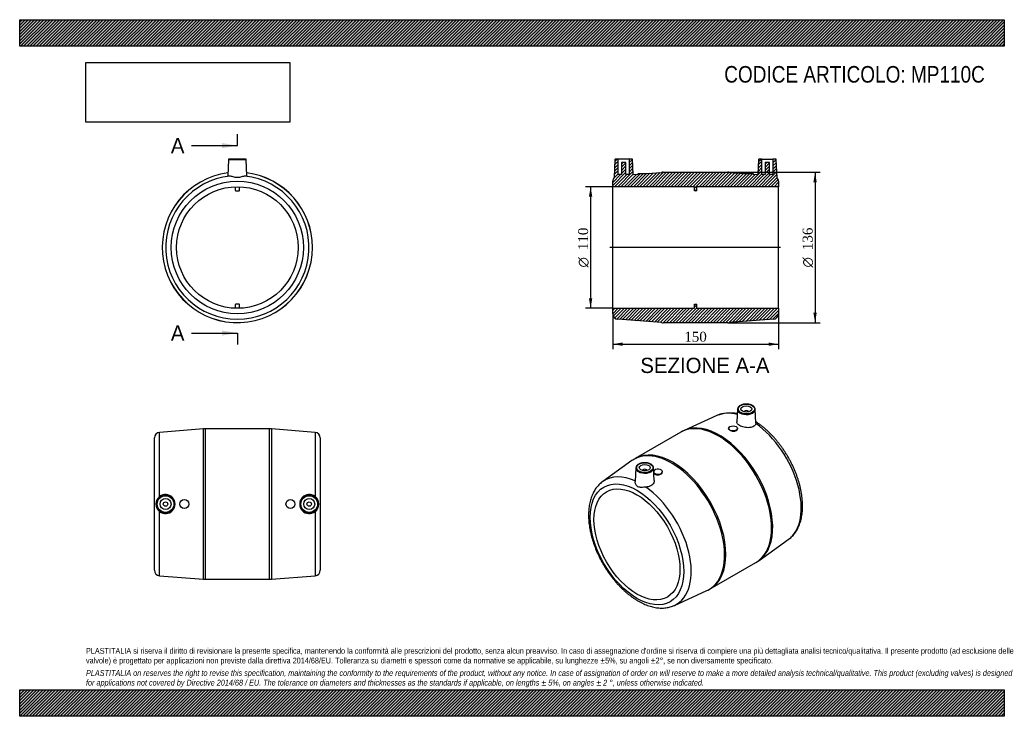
# Model space of a CAD drawing. Header units: millimetres. Extents: x 0 to 891, y 0 to 630.
import ezdxf
from ezdxf.enums import TextEntityAlignment as Align
from ezdxf.lldxf.tags import DXFTag

# ---------------------------------------------------------------- set-up
doc = ezdxf.new("R2010")
doc.units = ezdxf.units.MM
doc.header["$LTSCALE"] = 3
for name, color, linetype in [('Default', 7, 'Continuous'), ('DV4_Default', 7, 'Continuous'), ('MP110C', 7, 'Continuous')]:
    doc.layers.add(name, color=color, linetype=linetype)
doc.styles.add('SEACAD_Solid_Edge_ANSI', font='seans.ttf')
doc.styles.add('SEACAD_Solid_Edge_ANSI1_Symbols', font='semeca1.ttf')
doc.styles.add('SEACAD_Times_New_Roman', font='times.ttf')
tags = doc.linetypes.add('CENTER2', pattern=[28.575, 19.05, -3.175, 3.175, -3.175]).pattern_tags.tags
tags[10:11] = [DXFTag(74, 4), DXFTag(75, 0), DXFTag(340, '0'), DXFTag(46, 0.0), DXFTag(50, 0.0), DXFTag(44, 0.0), DXFTag(45, 0.0)]
tags[8:9] = [DXFTag(74, 4), DXFTag(75, 0), DXFTag(340, '0'), DXFTag(46, 0.0), DXFTag(50, 0.0), DXFTag(44, 0.0), DXFTag(45, 0.0)]
tags[6:7] = [DXFTag(74, 4), DXFTag(75, 0), DXFTag(340, '0'), DXFTag(46, 0.0), DXFTag(50, 0.0), DXFTag(44, 0.0), DXFTag(45, 0.0)]
tags[4:5] = [DXFTag(74, 4), DXFTag(75, 0), DXFTag(340, '0'), DXFTag(46, 0.0), DXFTag(50, 0.0), DXFTag(44, 0.0), DXFTag(45, 0.0)]
doc.dimstyles.new('ANSImm', dxfattribs={"dimtxt": 9, "dimasz": 9, "dimexe": 4.5, "dimexo": 0, "dimgap": 2.25, "dimtad": 1, "dimdsep": 46, "dimtxsty": 'SEACAD_Times_New_Roman', "dimblk1": '_SE_FILLED', "dimblk2": '_SE_FILLED', "dimsah": 1, "dimcen": 4.5, "dimazin": 0, "dimtfac": 0.85, "dimtdec": 3, "dimtofl": 0, "dimtmove": 0, "dimatfit": 3, "dimfxl": 1, "dimarcsym": 0})
picture_1 = doc.add_image_def('image1.jpg', size_in_pixel=(4302, 1260))

# ---------------------------------------------------------------- blocks, each defined once
blk = doc.blocks.new('SE')
at = {"layer": 'MP110C', "color": 7, "linetype": 'Continuous'}
for p, q in [((188.95, 503.5), (188.31, 488.68)), ((188.95, 503.5), (205, 503.5)), ((204.5, 503.98), (189.45, 503.98)), ((205.64, 488.68), (205, 503.5)), ((194.98, 478.94), (194.98, 475.74)), ((195.48, 475.24), (198.48, 475.24)), ((198.98, 475.74), (198.98, 478.94)), ((194.98, 372.21), (194.98, 369.01)), ((198.48, 372.71), (195.48, 372.71)), ((198.98, 369.01), (198.98, 372.21))]:
    blk.add_line(p, q, dxfattribs=at)
for radius in [59.87, 55]:
    blk.add_circle((196.98, 423.98), radius, dxfattribs=at)
for centre, radius, start, end in [((189.45, 503.48), 0.5, 90, 177.5), ((204.5, 503.48), 0.5, 2.5, 90), ((196.98, 423.98), 68, 97.22108, 0), ((196.98, 423.98), 67.94, 97.22978, 0), ((196.98, 423.98), 68, 0, 82.77892), ((196.98, 423.98), 67.94, 0, 82.77022), ((196.98, 423.98), 64.86, 96.01928, 83.98072), ((195.48, 475.74), 0.5, 180, 270), ((198.48, 475.74), 0.5, 270, 0), ((195.48, 372.21), 0.5, 90, 180), ((198.48, 372.21), 0.5, 0, 90)]:
    blk.add_arc(centre, radius, start, end, dxfattribs=at)
for points, knots in [([(190.17, 488.48), (189.17, 488.47), (188.53, 488.51), (188.32, 488.63), (188.31, 488.65), (188.31, 488.68)], [0, 0, 0, 0, 0.125, 0.125, 0.1495369, 0.1495369, 0.1495369, 0.1495369]), ([(203.78, 488.48), (202.94, 488.48), (201.9, 488.18), (199.6, 487.53), (198.31, 487.17), (195.63, 487.18), (194.34, 487.53), (192.04, 488.18), (191.01, 488.48), (190.17, 488.48)], [0, 0, 0, 0, 0.25, 0.25, 0.5, 0.5, 0.75, 0.75, 1, 1, 1, 1]), ([(205.64, 488.68), (205.64, 488.65), (205.63, 488.63), (205.42, 488.5), (204.79, 488.47), (203.78, 488.48)], [0.8503659, 0.8503659, 0.8503659, 0.8503659, 0.875, 0.875, 1, 1, 1, 1])]:
    blk.add_open_spline(points, degree=3, knots=knots, dxfattribs=at)
blk = doc.blocks.new('SE1')
at = {"layer": 'MP110C', "color": 7, "linetype": 'Continuous'}
for p, q in [((649.56, 277.72), (648.95, 266.23)), ((666.26, 265.39), (665.6, 277.72)), ((630.79, 271.96), (601.33, 258.5)), ((655.58, 275.35), (655.58, 275.32)), ((659.58, 275.32), (659.58, 275.35)), ((641.56, 260.41), (641.56, 260.22)), ((649.56, 259.86), (649.56, 260.41)), ((598.28, 256.93), (556.95, 233.07)), ((554.07, 231.22), (527.68, 212.43)), ((557.64, 224.65), (556.98, 212.35)), ((574.28, 213.21), (573.67, 224.65)), ((563.66, 222.28), (563.66, 222.25)), ((567.66, 222.25), (567.66, 222.28)), ((581.68, 221.02), (581.68, 221.22)), ((669.16, 141), (695.55, 159.79)), ((624.95, 115.29), (666.28, 139.15)), ((592.44, 100.26), (621.91, 113.72))]:
    blk.add_line(p, q, dxfattribs=at)
for centre, radius, start, end in [((643.24, 239.17), 35.08, 79.94448, 110.61361), ((610, 237.9), 22.34, 112.81155, 121.63502), ((569.91, 209.81), 26.61, 119.11503, 126.51361), ((652.75, 163.18), 27.57, 299.41338, 306.53676), ((612.15, 136.6), 24.86, 293.08562, 301.03071)]:
    blk.add_arc(centre, radius, start, end, dxfattribs=at)
for centre, major_axis, start_param, end_param in [((657.58, 277.58), (8.02, 0), 3.110715, 6.283185), ((657.58, 277.58), (8.02, 0), 3.067148, 3.110715), ((657.58, 275.35), (-2, 0), 3.112862, 6.283185), ((657.58, 277.58), (8.02, 0), 0.006835, 0.030878), ((657.58, 277.58), (8.02, 0), 0, 0.006835), ((632.28, 198.04), (34, -58.89), 0, 3.141593), ((661.39, 214.85), (32.43, -56.17), -3.199064, -3.196618), ((661.39, 214.85), (32.43, -56.17), 2.622831, 3.084121), ((657.58, 275.35), (-2, 0), 0, 0.02873), ((633.38, 198.67), (-33.97, 58.84), 3.196763, 6.228058), ((661.39, 214.85), (32.43, -56.17), 0.055025, 2.251138), ((590.95, 174.18), (-34, 58.89), 3.141833, 6.283185), ((589.86, 173.55), (33.97, -58.84), 0, 3.196618), ((590.95, 174.18), (-34, 58.89), 0, 0.000013), ((565.66, 224.5), (8.02, 0), 3.110715, 6.283185), ((565.66, 224.5), (8.02, 0), 3.067148, 3.110715), ((565.66, 222.28), (2, 0), 0, 3.170323), ((565.66, 224.5), (8.02, 0), 0.006835, 0.030878), ((565.66, 224.5), (8.02, 0), 0, 0.006835), ((577.68, 221.22), (4, 0), 0, 2.870165), ((561.85, 157.38), (32.43, -56.17), 2.461251, 3.196618), ((565.66, 222.28), (2, 0), 6.254455, 6.283185), ((577.68, 221.22), (4, 0), 3.474776, 6.283185), ((561.85, 157.38), (32.43, -56.17), 3.196618, 3.200446), ((561.85, 157.38), (32.43, -56.17), -0.055025, 2.251138), ((589.86, 173.55), (33.97, -58.84), 6.22816, 6.283185), ((561.85, 157.38), (32.43, -56.17), -6.342233, -6.33821)]:
    blk.add_ellipse(centre, major_axis=major_axis, ratio=0.57735, start_param=start_param, end_param=end_param, dxfattribs=at)
for centre, major_axis in [((657.58, 277.97), (-7.52, 0)), ((657.58, 277.97), (-5, 0)), ((645.56, 260.41), (-4, 0)), ((565.66, 224.89), (-7.52, 0)), ((565.66, 224.89), (5, 0)), ((558.58, 155.49), (29.94, -51.85)), ((558.58, 155.49), (27.5, -47.63))]:
    blk.add_ellipse(centre, major_axis=major_axis, ratio=0.57735, dxfattribs=at)
for points, knots in [([(665.58, 277.59), (665.58, 277.76), (665.58, 278.12), (665.4, 278.72), (665.07, 279.36), (664.6, 279.96), (663.99, 280.51), (663.26, 281.02), (662.42, 281.45), (661.49, 281.81), (660.49, 282.09), (659.43, 282.29), (658.33, 282.4), (657.23, 282.41), (656.12, 282.34), (655.05, 282.17), (654.02, 281.92), (653.06, 281.59), (652.18, 281.18), (651.4, 280.69), (650.74, 280.14), (650.21, 279.53), (649.83, 278.89), (649.63, 278.33), (649.61, 278.04), (649.6, 277.94)], [0, 0, 0, 0, 0.02936, 0.072597, 0.116108, 0.160363, 0.205425, 0.251048, 0.296927, 0.342831, 0.388674, 0.434446, 0.480165, 0.525858, 0.571558, 0.617288, 0.663082, 0.708974, 0.754991, 0.801144, 0.847394, 0.893535, 0.939234, 0.984111, 1, 1, 1, 1]), ([(641.56, 260.22), (641.56, 260.21), (641.56, 260.21), (641.56, 259.67), (642, 259.12), (643.49, 258.27), (644.53, 257.98), (645.58, 257.91)], [0.7494186, 0.7494186, 0.7494186, 0.7494186, 0.75, 0.75, 0.875, 0.875, 1, 1, 1, 1]), ([(645.58, 257.91), (646.64, 257.84), (647.66, 258), (649.13, 258.72), (649.56, 259.28), (649.56, 259.86)], [0, 0, 0, 0, 0.125, 0.125, 0.2495261, 0.2495261, 0.2495261, 0.2495261]), ([(666.2, 264.73), (666.01, 263.8), (665.35, 262.93), (663.33, 261.65), (661.96, 261.23), (658.9, 260.95), (657.25, 261.08), (654.11, 261.76), (652.63, 262.32), (650.35, 263.64), (649.53, 264.4), (649, 265.53), (648.93, 265.88), (648.95, 266.23)], [0, 0, 0, 0, 0.125, 0.125, 0.25, 0.25, 0.375, 0.375, 0.5, 0.5, 0.625, 0.625, 0.6814114, 0.6814114, 0.6814114, 0.6814114]), ([(695.55, 159.8), (696.09, 160.19), (697.03, 160.89), (698.5, 162.21), (699.87, 163.63), (701.15, 165.19), (702.35, 166.86), (703.44, 168.64), (704.44, 170.54), (705.33, 172.54), (706.11, 174.65), (706.79, 176.85), (707.35, 179.15), (707.8, 181.53), (708.14, 184), (708.36, 186.53), (708.46, 189.13), (708.45, 191.79), (708.33, 194.5), (708.09, 197.25), (707.74, 200.04), (707.28, 202.87), (706.72, 205.72), (706.04, 208.58), (705.27, 211.46), (704.39, 214.34), (703.41, 217.23), (702.33, 220.1), (701.16, 222.96), (699.89, 225.81), (698.54, 228.62), (697.1, 231.41), (695.58, 234.15), (693.98, 236.86), (692.31, 239.51), (690.56, 242.1), (688.75, 244.63), (686.87, 247.09), (684.93, 249.48), (682.94, 251.79), (680.89, 254.02), (678.8, 256.15), (676.67, 258.19), (674.49, 260.13), (672.29, 261.96), (670.04, 263.69), (668.03, 265.12), (666.73, 266), (666.21, 266.33)], [0, 0, 0, 0, 0.0191023, 0.0394989, 0.059973, 0.080561, 0.1012913, 0.1221831, 0.1432452, 0.164476, 0.1858652, 0.2073952, 0.2290436, 0.2507864, 0.2725997, 0.2944617, 0.3163535, 0.3382599, 0.3601669, 0.3820655, 0.4039506, 0.4258187, 0.4476682, 0.4694987, 0.4913104, 0.5131045, 0.5348825, 0.5566461, 0.5783974, 0.6001387, 0.6218721, 0.6436001, 0.6653251, 0.6870495, 0.7087755, 0.7305049, 0.7522403, 0.7739842, 0.795739, 0.817507, 0.8392907, 0.8610922, 0.8829137, 0.9047568, 0.926623, 0.948513, 0.9704268, 0.9854004, 0.9854004, 0.9854004, 0.9854004]), ([(573.66, 224.52), (573.66, 224.69), (573.65, 225.04), (573.47, 225.65), (573.14, 226.28), (572.67, 226.89), (572.07, 227.44), (571.34, 227.94), (570.5, 228.38), (569.57, 228.74), (568.56, 229.02), (567.5, 229.22), (566.41, 229.32), (565.3, 229.34), (564.2, 229.27), (563.13, 229.1), (562.1, 228.85), (561.14, 228.52), (560.26, 228.11), (559.48, 227.62), (558.82, 227.07), (558.29, 226.46), (557.91, 225.81), (557.71, 225.26), (557.68, 224.96), (557.68, 224.87)], [0, 0, 0, 0, 0.02936, 0.072597, 0.116108, 0.160363, 0.205425, 0.251048, 0.296927, 0.342831, 0.388674, 0.434446, 0.480165, 0.525858, 0.571558, 0.617288, 0.663082, 0.708974, 0.754991, 0.801144, 0.847394, 0.893535, 0.939234, 0.984111, 1, 1, 1, 1]), ([(573.93, 219.85), (574.13, 219.53), (574.44, 219.24), (575.58, 218.58), (576.62, 218.33), (577.68, 218.36)], [0.8064981, 0.8064981, 0.8064981, 0.8064981, 0.875, 0.875, 1, 1, 1, 1]), ([(577.68, 218.36), (578.74, 218.38), (579.77, 218.67), (581.24, 219.66), (581.68, 220.35), (581.68, 221.02), (581.68, 221.02), (581.68, 221.03)], [0, 0, 0, 0, 0.125, 0.125, 0.25, 0.25, 0.2502605, 0.2502605, 0.2502605, 0.2502605]), ([(527.55, 212.33), (527.06, 211.96), (526.16, 211.29), (524.74, 210.01), (523.37, 208.59), (522.08, 207.03), (520.89, 205.37), (519.79, 203.58), (518.8, 201.69), (517.91, 199.68), (517.12, 197.58), (516.45, 195.37), (515.89, 193.07), (515.44, 190.69), (515.1, 188.23), (514.88, 185.69), (514.77, 183.09), (514.78, 180.43), (514.91, 177.72), (515.14, 174.97), (515.49, 172.18), (515.95, 169.35), (516.52, 166.51), (517.19, 163.64), (517.97, 160.76), (518.85, 157.88), (519.83, 155), (520.91, 152.12), (522.08, 149.26), (523.34, 146.41), (524.69, 143.6), (526.13, 140.81), (527.65, 138.07), (529.25, 135.37), (530.93, 132.72), (532.67, 130.12), (534.49, 127.59), (536.36, 125.13), (538.3, 122.74), (540.3, 120.43), (542.34, 118.21), (544.43, 116.07), (546.57, 114.03), (548.74, 112.09), (550.95, 110.26), (553.19, 108.53), (555.45, 106.92), (557.74, 105.43), (560.04, 104.06), (562.35, 102.81), (564.67, 101.7), (566.98, 100.72), (569.3, 99.88), (571.6, 99.18), (573.88, 98.63), (576.14, 98.22), (578.37, 97.96), (580.55, 97.86), (582.7, 97.9), (584.78, 98.08), (586.82, 98.42), (588.77, 98.89), (590.63, 99.49), (591.69, 99.94), (592.28, 100.2)], [0, 0, 0, 0, 0.013034, 0.028344, 0.043711, 0.059165, 0.074724, 0.090406, 0.106215, 0.12215, 0.138205, 0.154365, 0.170614, 0.186934, 0.203307, 0.219716, 0.236148, 0.25259, 0.269033, 0.28547, 0.301897, 0.318311, 0.334711, 0.351097, 0.367468, 0.383827, 0.400173, 0.416508, 0.432835, 0.449153, 0.465466, 0.481775, 0.498082, 0.514388, 0.530695, 0.547005, 0.563319, 0.57964, 0.595969, 0.612308, 0.628658, 0.645022, 0.661401, 0.677796, 0.694209, 0.710639, 0.727087, 0.743553, 0.760033, 0.776524, 0.793022, 0.809515, 0.825992, 0.84244, 0.85884, 0.875175, 0.891424, 0.907568, 0.923591, 0.939481, 0.955235, 0.970857, 0.986361, 1, 1, 1, 1]), ([(566.66, 207.26), (565.32, 207.18), (564, 207.02), (561.57, 206.96), (560.42, 207.07), (558.53, 208.16), (557.85, 209.11), (557.1, 210.86), (556.94, 211.68), (556.98, 212.37)], [0, 0, 0, 0, 0.25, 0.25, 0.5, 0.5, 0.75, 0.75, 0.9541209, 0.9541209, 0.9541209, 0.9541209]), ([(574.28, 213.21), (574.32, 212.49), (574.17, 211.77), (573.3, 210.05), (572.33, 209.11), (569.82, 207.77), (568.28, 207.37), (566.66, 207.26)], [0.6675468, 0.6675468, 0.6675468, 0.6675468, 0.75, 0.75, 0.875, 0.875, 1, 1, 1, 1])]:
    blk.add_open_spline(points, degree=3, knots=knots, dxfattribs=at)
blk.add_open_spline([(666.26, 265.4), (666.27, 265.2), (666.25, 264.98), (666.2, 264.73)], degree=3, dxfattribs=at)
blk = doc.blocks.new('SE2')
at = {"layer": 'MP110C', "color": 7, "linetype": 'Continuous'}
for p, q in [((166.2, 259.9), (126.59, 256.81)), ((166.2, 124.02), (166.2, 259.9)), ((167.75, 259.96), (167.75, 123.96)), ((226.2, 259.96), (167.75, 259.96)), ((226.2, 123.96), (226.2, 259.96)), ((227.75, 259.9), (227.75, 124.02)), ((267.36, 256.81), (227.75, 259.9)), ((121.98, 132.08), (121.98, 251.83)), ((126.59, 198.76), (126.59, 256.81)), ((267.36, 256.81), (267.36, 198.76)), ((271.98, 251.83), (271.98, 132.08)), ((126.59, 127.1), (126.59, 185.15)), ((267.36, 185.15), (267.36, 127.1)), ((126.59, 127.1), (166.2, 124.02)), ((227.75, 124.02), (267.36, 127.1)), ((167.75, 123.96), (226.2, 123.96))]:
    blk.add_line(p, q, dxfattribs=at)
for centre, radius in [((131.98, 191.96), 8.02), ((131.98, 191.96), 7.52), ((131.98, 191.96), 5), ((261.98, 191.96), 8.02), ((261.98, 191.96), 7.52), ((261.98, 191.96), 5), ((131.98, 191.96), 2), ((148.98, 191.96), 4), ((244.98, 191.96), 4), ((261.98, 191.96), 2)]:
    blk.add_circle(centre, radius, dxfattribs=at)
for centre, radius, start, end in [((167.75, 239.96), 20, 90, 94.44738), ((226.2, 239.96), 20, 85.55262, 90), ((126.98, 251.83), 5, 94.44738, 180), ((266.98, 251.83), 5, 0, 85.55262), ((131.85, 191.96), 8.6, 127.72235, 232.27765), ((131.94, 191.96), 8.65, 231.81249, 128.18751), ((262.01, 191.96), 8.65, 51.81249, 308.18751), ((262.1, 191.96), 8.6, 307.72235, 52.27765), ((126.98, 132.08), 5, 180, 265.55262), ((266.98, 132.08), 5, 274.44738, 0), ((167.75, 143.96), 20, 265.55262, 270), ((226.2, 143.96), 20, 270, 274.44738)]:
    blk.add_arc(centre, radius, start, end, dxfattribs=at)
blk = doc.blocks.new('SE4')
at = {"color": 7, "linetype": 'Continuous', "style": 'SEACAD_Solid_Edge_ANSI'}
blk.add_text('A', height=13.8, dxfattribs=at).set_placement((136.8, 523.02), align=Align.TOP_LEFT)
blk = doc.blocks.new('SE5')
at = {"color": 7, "linetype": 'Continuous', "style": 'SEACAD_Solid_Edge_ANSI'}
blk.add_text('A', height=13.8, dxfattribs=at).set_placement((136.8, 353.49), align=Align.TOP_LEFT)
blk = doc.blocks.new('SEANNOT_GROUP')
at = {"linetype": 'Continuous'}
blk.add_hatch(color=7, dxfattribs=at).paths.add_polyline_path([(183.18, 513.82), (196.98, 516.12), (183.18, 518.42)])
at = {"color": 7, "linetype": 'Continuous'}
blk.add_lwpolyline([(155.58, 516.12), (196.98, 516.12)], dxfattribs=at)
blk = doc.blocks.new('SEANNOT_GROUP1')
at = {"linetype": 'Continuous'}
blk.add_hatch(color=7, dxfattribs=at).paths.add_polyline_path([(183.18, 344.29), (196.98, 346.59), (183.18, 348.89)])
at = {"color": 7, "linetype": 'Continuous'}
blk.add_lwpolyline([(155.58, 346.59), (196.98, 346.59)], dxfattribs=at)
blk = doc.blocks.new('SE3')
at = {"layer": 'Default', "color": 7, "linetype": 'CENTER2'}
for p, q in [((196.98, 516.12), (196.98, 526.47)), ((196.98, 346.59), (196.98, 336.24))]:
    blk.add_line(p, q, dxfattribs=at)
at = {"layer": 'Default', "color": 7, "linetype": 'CENTER2', "const_width": 0.0001}
blk.add_lwpolyline([(196.98, 516.12), (196.98, 346.59)], dxfattribs=at)
at = {"layer": 'Default'}
for name in ['SE4', 'SEANNOT_GROUP', 'SE5', 'SEANNOT_GROUP1']:
    blk.add_blockref(name, (0, 0), dxfattribs=at)
blk = doc.blocks.new('SE6')
at = {"layer": 'MP110C', "linetype": 'Continuous'}
h = blk.add_hatch(dxfattribs=at)
h.set_pattern_fill('LINE', scale=0.62992, angle=45, style=0)
edge = h.paths.add_edge_path()
edge.add_line((640.84, 491.98), (582.39, 491.98))
edge.add_arc((582.39, 471.98), 20, 90, 94.44738)
edge.add_line((580.84, 491.92), (567.62, 490.89))
edge.add_line((567.62, 490.89), (567.62, 490.98))
edge.add_line((567.62, 490.98), (559.62, 490.98))
edge.add_line((559.62, 490.98), (559.62, 490.26))
edge.add_line((559.62, 490.26), (555.23, 489.92))
edge.add_line((555.23, 489.92), (554.64, 503.5))
edge.add_arc((554.14, 503.48), 0.5, 2.5, 90)
edge.add_line((554.14, 503.98), (551.62, 503.98))
edge.add_line((551.62, 503.98), (551.62, 489.98))
edge.add_line((551.62, 489.98), (548.62, 489.98))
edge.add_line((548.62, 489.98), (548.62, 500.78))
edge.add_line((548.62, 500.78), (544.62, 500.78))
edge.add_line((544.62, 500.78), (544.62, 489.98))
edge.add_line((544.62, 489.98), (541.62, 489.98))
edge.add_line((541.62, 489.98), (541.62, 503.98))
edge.add_line((541.62, 503.98), (539.1, 503.98))
edge.add_arc((539.1, 503.48), 0.5, 90, 177.5)
edge.add_line((538.6, 503.5), (537.88, 487.18))
edge.add_arc((541.62, 483.85), 5, 138.30572, 180)
edge.add_line((536.62, 483.85), (536.62, 478.98))
edge.add_line((536.62, 478.98), (610.62, 478.98))
edge.add_line((610.62, 478.98), (610.62, 475.24))
edge.add_line((610.62, 475.24), (612.62, 475.24))
edge.add_line((612.62, 475.24), (612.62, 478.98))
edge.add_line((612.62, 478.98), (686.62, 478.98))
edge.add_line((686.62, 478.98), (686.62, 483.85))
edge.add_arc((681.62, 483.85), 5, 0, 41.69428)
edge.add_line((685.35, 487.18), (684.64, 503.5))
edge.add_arc((684.14, 503.48), 0.5, 2.5, 90)
edge.add_line((684.14, 503.98), (681.62, 503.98))
edge.add_line((681.62, 503.98), (681.62, 489.98))
edge.add_line((681.62, 489.98), (678.62, 489.98))
edge.add_line((678.62, 489.98), (678.62, 500.78))
edge.add_line((678.62, 500.78), (674.62, 500.78))
edge.add_line((674.62, 500.78), (674.62, 489.98))
edge.add_line((674.62, 489.98), (671.62, 489.98))
edge.add_line((671.62, 489.98), (671.62, 503.98))
edge.add_line((671.62, 503.98), (669.1, 503.98))
edge.add_arc((669.1, 503.48), 0.5, 90, 177.5)
edge.add_line((668.6, 503.5), (668, 489.92))
edge.add_line((668, 489.92), (663.62, 490.26))
edge.add_line((663.62, 490.26), (663.62, 490.98))
edge.add_line((663.62, 490.98), (655.62, 490.98))
edge.add_line((655.62, 490.98), (655.62, 490.89))
edge.add_line((655.62, 490.89), (642.39, 491.92))
edge.add_arc((640.84, 471.98), 20, 85.55262, 90)
h = blk.add_hatch(dxfattribs=at)
h.set_pattern_fill('LINE', scale=0.62992, angle=45, style=0)
edge = h.paths.add_edge_path()
edge.add_line((642.39, 356.04), (682.01, 359.12))
edge.add_arc((681.62, 364.1), 5, 274.44738, 360)
edge.add_line((686.62, 364.1), (686.62, 368.98))
edge.add_line((686.62, 368.98), (612.62, 368.98))
edge.add_line((612.62, 368.98), (612.62, 372.71))
edge.add_line((612.62, 372.71), (610.62, 372.71))
edge.add_line((610.62, 372.71), (610.62, 368.98))
edge.add_line((610.62, 368.98), (536.62, 368.98))
edge.add_line((536.62, 368.98), (536.62, 364.1))
edge.add_arc((541.62, 364.1), 5, 180, 265.55262)
edge.add_line((541.23, 359.12), (580.84, 356.04))
edge.add_arc((582.39, 375.98), 20, 265.55262, 270)
edge.add_line((582.39, 355.98), (640.84, 355.98))
edge.add_arc((640.84, 375.98), 20, 270, 274.44738)
at = {"layer": 'DV4_Default', "color": 7, "linetype": 'CENTER2'}
blk.add_line((688.37, 423.98), (534.02, 423.98), dxfattribs=at)
at = {"layer": 'MP110C', "color": 7, "linetype": 'Continuous'}
for p, q in [((538.6, 503.5), (537.88, 487.18)), ((541.62, 503.98), (539.1, 503.98)), ((551.62, 503.98), (541.62, 503.98)), ((541.62, 489.98), (541.62, 503.98)), ((548.62, 500.78), (544.62, 500.78)), ((544.62, 500.78), (544.62, 489.98)), ((548.62, 489.98), (548.62, 500.78)), ((554.14, 503.98), (551.62, 503.98)), ((551.62, 503.98), (551.62, 489.98)), ((555.23, 489.92), (554.64, 503.5)), ((668.6, 503.5), (668, 489.92)), ((671.62, 503.98), (669.1, 503.98)), ((671.62, 503.98), (681.62, 503.98)), ((671.62, 489.98), (671.62, 503.98)), ((674.62, 500.78), (674.62, 489.98)), ((678.62, 500.78), (674.62, 500.78)), ((678.62, 489.98), (678.62, 500.78)), ((681.62, 503.98), (681.62, 489.98)), ((684.14, 503.98), (681.62, 503.98)), ((685.35, 487.18), (684.64, 503.5)), ((555.23, 489.92), (559.62, 490.26)), ((559.62, 490.98), (567.62, 490.98)), ((559.62, 490.26), (559.62, 490.98)), ((567.62, 490.89), (580.84, 491.92)), ((567.62, 490.98), (567.62, 490.89)), ((582.39, 491.98), (640.84, 491.98)), ((642.39, 491.92), (655.62, 490.89)), ((655.62, 490.89), (655.62, 490.98)), ((655.62, 490.98), (663.62, 490.98)), ((663.62, 490.98), (663.62, 490.26)), ((663.62, 490.26), (668, 489.92)), ((536.62, 478.98), (536.62, 483.85)), ((544.62, 489.98), (541.62, 489.98)), ((551.62, 489.98), (548.62, 489.98)), ((674.62, 489.98), (671.62, 489.98)), ((681.62, 489.98), (678.62, 489.98)), ((686.62, 483.85), (686.62, 478.98)), ((536.62, 368.98), (536.62, 478.98)), ((610.62, 478.98), (536.62, 478.98)), ((610.62, 475.24), (610.62, 478.98)), ((612.62, 475.24), (610.62, 475.24)), ((686.62, 478.98), (612.62, 478.98)), ((612.62, 475.24), (612.62, 478.98)), ((686.62, 368.98), (686.62, 478.98)), ((536.62, 364.1), (536.62, 368.98)), ((536.62, 368.98), (610.62, 368.98)), ((610.62, 368.98), (610.62, 372.71)), ((610.62, 372.71), (612.62, 372.71)), ((612.62, 368.98), (612.62, 372.71)), ((612.62, 368.98), (686.62, 368.98)), ((686.62, 368.98), (686.62, 364.1)), ((580.84, 356.04), (541.23, 359.12)), ((682.01, 359.12), (642.39, 356.04)), ((640.84, 355.98), (582.39, 355.98))]:
    blk.add_line(p, q, dxfattribs=at)
for centre, radius, start, end in [((539.1, 503.48), 0.5, 90, 177.5), ((554.14, 503.48), 0.5, 2.5, 90), ((669.1, 503.48), 0.5, 90, 177.5), ((684.14, 503.48), 0.5, 2.5, 90), ((582.39, 471.98), 20, 90, 94.44738), ((640.84, 471.98), 20, 85.55262, 90), ((541.62, 483.85), 5, 138.30572, 180), ((681.62, 483.85), 5, 0, 41.69428), ((541.62, 364.1), 5, 180, 265.55262), ((681.62, 364.1), 5, 274.44738, 0), ((582.39, 375.98), 20, 265.55262, 270), ((640.84, 375.98), 20, 270, 274.44738)]:
    blk.add_arc(centre, radius, start, end, dxfattribs=at)
blk = doc.blocks.new('GDimGGroup')
at = {"layer": 'Default', "linetype": 'Continuous'}
for points in [[(721.23, 482.98), (719.73, 491.98), (718.23, 482.98)], [(721.23, 364.98), (718.23, 364.98), (719.73, 355.98)]]:
    blk.add_hatch(color=7, dxfattribs=at).paths.add_polyline_path(points)
at = {"layer": 'Default', "color": 7, "linetype": 'Continuous'}
for p, q in [((640.84, 491.98), (724.23, 491.98)), ((719.73, 491.98), (719.73, 355.98)), ((640.84, 355.98), (724.23, 355.98))]:
    blk.add_line(p, q, dxfattribs=at)
for s, style, p in [('136', 'SEACAD_Times_New_Roman', (708.48, 421.57)), ('O', 'SEACAD_Solid_Edge_ANSI1_Symbols', (708.48, 405.91))]:
    blk.add_text(s, height=9, rotation=90, dxfattribs=dict(at, style=style)).set_placement(p, align=Align.TOP_LEFT)
blk = doc.blocks.new('DMBLK16')
at = {"layer": 'Default', "linetype": 'Continuous'}
for points in [[(545.62, 335.04), (545.62, 338.04), (536.62, 336.54)], [(677.62, 335.04), (686.62, 336.54), (677.62, 338.04)]]:
    blk.add_hatch(color=7, dxfattribs=at).paths.add_polyline_path(points)
at = {"layer": 'Default', "color": 7, "linetype": 'Continuous'}
for p, q in [((536.62, 364.1), (536.62, 332.04)), ((686.62, 364.1), (686.62, 332.04)), ((536.62, 336.54), (686.62, 336.54))]:
    blk.add_line(p, q, dxfattribs=at)
at = {"layer": 'Default', "color": 7, "linetype": 'Continuous', "style": 'SEACAD_Times_New_Roman'}
blk.add_text('150', height=9, dxfattribs=at).set_placement((601.38, 347.79), align=Align.TOP_LEFT)
blk = doc.blocks.new('_SE_FILLED')
at = {"color": 0}
blk.add_line((0, 0), (-1, 0), dxfattribs=at)
blk.add_solid([(0, 0), (-1, -0.1665), (-1, 0.1665), (0, 0)], dxfattribs=at)
blk = doc.blocks.new('GDimGGroup1')
at = {"layer": 'Default', "linetype": 'Continuous'}
for points in [[(515.13, 469.98), (518.13, 469.98), (516.63, 478.98)], [(515.13, 377.98), (516.63, 368.98), (518.13, 377.98)]]:
    blk.add_hatch(color=7, dxfattribs=at).paths.add_polyline_path(points)
at = {"layer": 'Default', "color": 7, "linetype": 'Continuous'}
for p, q in [((536.62, 478.98), (512.13, 478.98)), ((516.63, 478.98), (516.63, 368.98)), ((536.62, 368.98), (512.13, 368.98))]:
    blk.add_line(p, q, dxfattribs=at)
for s, style, p in [('110', 'SEACAD_Times_New_Roman', (505.38, 421.57)), ('O', 'SEACAD_Solid_Edge_ANSI1_Symbols', (505.38, 405.91))]:
    blk.add_text(s, height=9, rotation=90, dxfattribs=dict(at, style=style)).set_placement(p, align=Align.TOP_LEFT)

msp = doc.modelspace()

# ---------------------------------------------------------------- hatches: boundary and pattern name
at = {"layer": 'Default', "linetype": 'Continuous'}
h = msp.add_hatch(dxfattribs=at)
h.set_pattern_fill('LINE', scale=0.629921, angle=45, style=0)
h.paths.add_polyline_path([(891, 606), (891, 630), (0, 630), (0, 606)])
for points in [[(891, 606), (891, 630), (0, 630), (0, 606)], [(891, 0), (891, 24), (0, 24), (0, 0)]]:
    msp.add_hatch(color=7, dxfattribs=at).paths.add_polyline_path(points)
h = msp.add_hatch(dxfattribs=at)
h.set_pattern_fill('LINE', scale=0.62992, angle=45, style=0)
h.paths.add_polyline_path([(891, 0), (891, 24), (0, 24), (0, 0)])

# ---------------------------------------------------------------- linework, layer by layer
at = {"layer": 'Default', "color": 7, "linetype": 'Continuous'}
for p, q in [((0, 630), (891, 630)), ((0, 606), (0, 630)), ((891, 630), (891, 606)), ((891, 606), (0, 606)), ((0, 24), (891, 24)), ((0, 0), (0, 24)), ((891, 24), (891, 0)), ((891, 0), (0, 0))]:
    msp.add_line(p, q, dxfattribs=at)

# ---------------------------------------------------------------- block references
at = {"layer": 'Default'}
for name in ['SE3', 'SE', 'SE6', 'GDimGGroup', 'GDimGGroup1', 'SE1', 'SE2']:
    msp.add_blockref(name, (0, 0), dxfattribs=at)

# ---------------------------------------------------------------- texts
at = {"layer": 'Default', "color": 7, "linetype": 'Continuous', "style": 'SEACAD_Solid_Edge_ANSI'}
msp.add_text('SEZIONE A-A', height=13.8, dxfattribs=at).set_placement((561.612, 324.258), align=Align.TOP_LEFT)
at = {"layer": 'Default', "attachment_point": 1}
for s, insert, char_height, width in [('{\\fArial Narrow|b0||i0||c0|p34;\\C7;\\H15.;\\W1.;CODICE ARTICOLO: MP110C}', (637.561, 588.101), 15, 237.89879), ("{\\fArial Narrow|b0||i0||c0|p34;\\C7;\\H5.25;\\W1.;PLASTITALIA si riserva il diritto di revisionare la presente specifica, mantenendo la conformità alle prescrizioni del prodotto, senza alcun preavviso. In caso di assegnazione d'ordine si riserva di compiere una più dettagliata analisi tecnico/qualitativa. Il presente prodotto (ad esclusione delle \\P}{\\fArial Narrow|b0||i0||c0|p34;\\C7;\\H5.25;\\W1.;valvole) è progettato per applicazioni non previste dalla direttiva 2014/68/EU. Tolleranza su diametri e spessori come da normative se applicabile, su lunghezze ±5%, su angoli ±2°, se non diversamente specificato.\\P}{\\fArial Narrow|b0||i0||c0|p34;\\C7;\\H1.5;\\W1.;   \\P}{\\fArial Narrow|b0||i1||c0|p34;\\C7;\\H5.25;\\W1.;PLASTITALIA on reserves the right to revise this specification, maintaining the conformity to the requirements of the product, without any notice. In case of assignation of order on will reserve to make a more detailed analysis technical/qualitative. This product (excluding valves) is designed \\P}{\\fArial Narrow|b0||i1||c0|p34;\\C7;\\H5.25;\\W1.;for applications not covered by Directive 2014/68 / EU. The tolerance on diameters and thicknesses as the standards if applicable, on lengths ± 5%, on angles ± 2 °, unless otherwise indicated.\\P}", (60, 61.807), 5.25, 771)]:
    msp.add_mtext(s, dxfattribs=dict(at, insert=insert, char_height=char_height, width=width))

# ---------------------------------------------------------------- dimensions: what is measured, and where the dimension line sits
at = {"layer": 'Default', "color": 7, "linetype": 'Continuous'}
dim = msp.add_linear_dim(base=(536.617, 336.537), p1=(536.617, 364.102), p2=(686.617, 364.102), angle=0, text='\\A1;<>', dimstyle='ANSImm', dxfattribs=at)
dim.commit()
dim.dimension.update_dxf_attribs({"geometry": 'DMBLK16', "text_midpoint": (611.617, 336.537), "dimtype": 161})

# ---------------------------------------------------------------- pictures from other files: only their frames are drawn
image = msp.add_image(picture_1, insert=(60, 537.31), size_in_units=(184.371, 54))
image.dxf.flags = 7

doc.saveas('drawing.dxf')
